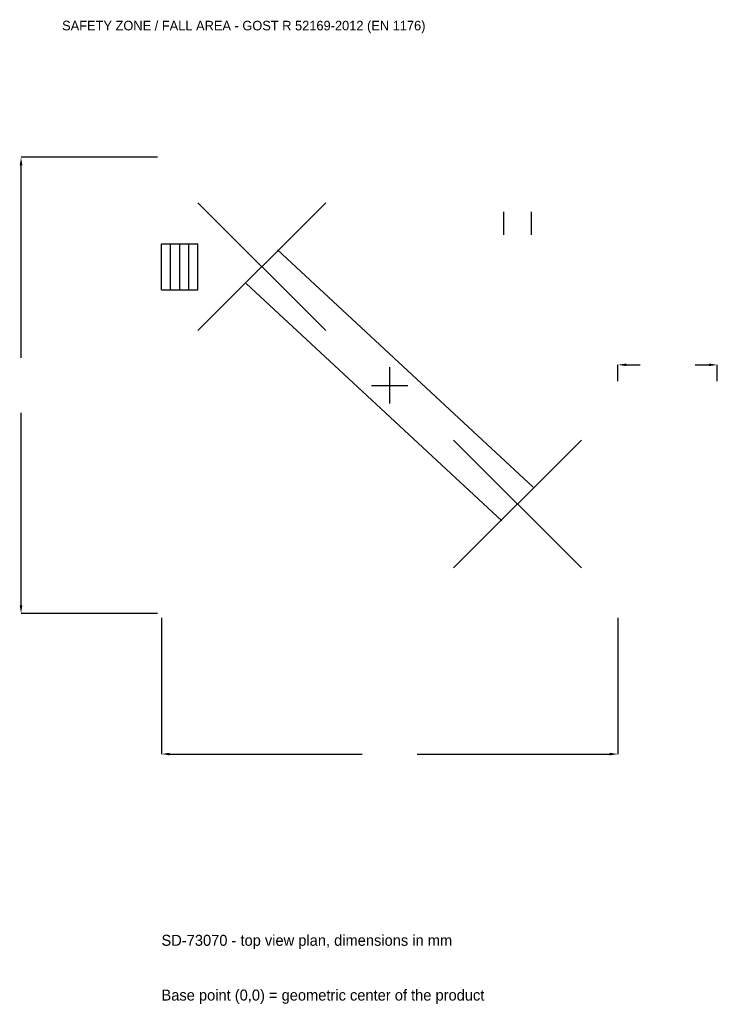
# Model space of a CAD drawing. Extents: x -6890 to 6100, y -11525 to 6809.
import ezdxf

# ---------------------------------------------------------------- set-up
doc = ezdxf.new("R2010")
doc.units = 0
for name, color, linetype in [('GP_MAF_zona_bezopasnosti', 1, 'Continuous'), ('ZSK_DANNYE', 3, 'Continuous'), ('ZSK_KONTUR', 7, 'Continuous'), ('ZSK_RAZMERY', 8, 'Continuous')]:
    doc.layers.add(name, color=color, linetype=linetype)
doc.dimstyles.new('ORION', dxfattribs={"dimtxt": 255, "dimasz": 153, "dimexe": 1.25, "dimexo": 76.5, "dimtad": 1, "dimcen": 2.5, "dimazin": 3, "dimtfac": 1, "dimtmove": 0, "dimatfit": 3})

# ---------------------------------------------------------------- blocks, each defined once
blk = doc.blocks.new('_CLOSEDFILLED')
at = {"color": 0, "linetype": 'BYBLOCK'}
blk.add_solid([(-1, 0.16), (0, 0), (-1, -0.16)], dxfattribs=at)
blk = doc.blocks.new('*D1')
for p, q in [((-4250, -4326.5), (-4250, -6865)), ((4250, -4326.5), (4250, -6865)), ((-4097, -6865), (-510, -6865)), ((510, -6865), (4097, -6865))]:
    blk.add_line(p, q)
at = {"layer": 'Defpoints'}
for p in [(-4250, -4250), (4250, -4250), (-4250, -6865)]:
    blk.add_point(p, dxfattribs=at)
at = {"layer": 'ZSK_RAZMERY', "xscale": 153, "yscale": 153, "rotation": 180}
blk.add_blockref('_CLOSEDFILLED', (-4250, -6865), dxfattribs=at)
at = {"layer": 'ZSK_RAZMERY', "xscale": 153, "yscale": 153}
blk.add_blockref('_CLOSEDFILLED', (4250, -6865), dxfattribs=at)
blk = doc.blocks.new('*D2')
for p, q in [((-4326.5, 4250), (-6865, 4250)), ((-6865, 510), (-6865, 4097)), ((-6865, -4097), (-6865, -510)), ((-4326.5, -4250), (-6865, -4250))]:
    blk.add_line(p, q)
at = {"layer": 'Defpoints'}
for p in [(-4250, 4250), (-6865, -4250), (-4250, -4250)]:
    blk.add_point(p, dxfattribs=at)
at = {"layer": 'ZSK_RAZMERY', "xscale": 153, "yscale": 153}
for p, rotation in [((-6865, 4250), 90), ((-6865, -4250), 270)]:
    blk.add_blockref('_CLOSEDFILLED', p, dxfattribs=dict(at, rotation=rotation))
blk = doc.blocks.new('*D3')
for p, q in [((4250, 76.5), (4250, 382.5)), ((4403, 382.5), (4665, 382.5)), ((5685, 382.5), (5947, 382.5)), ((6100, 76.5), (6100, 382.5))]:
    blk.add_line(p, q)
at = {"layer": 'Defpoints'}
for p in [(4250, 382.5), (4250, 0), (6100, 0)]:
    blk.add_point(p, dxfattribs=at)
at = {"layer": 'ZSK_RAZMERY', "xscale": 153, "yscale": 153, "rotation": 180}
blk.add_blockref('_CLOSEDFILLED', (4250, 382.5), dxfattribs=at)
at = {"layer": 'ZSK_RAZMERY', "xscale": 153, "yscale": 153}
blk.add_blockref('_CLOSEDFILLED', (6100, 382.5), dxfattribs=at)
blk = doc.blocks.new('B1')
at = {"layer": 'ZSK_KONTUR'}
for p, q in [((-3570, 1020), (-1190, 3400)), ((-3570, 3400), (-1190, 1020)), ((2122.96, 2805), (2122.96, 3233.4)), ((2637.04, 2805), (2637.04, 3233.4)), ((-4250, 2638.4), (-3570, 2638.4)), ((-4250, 1781.6), (-4250, 2638.4)), ((-4080, 1781.6), (-4080, 2638.4)), ((-3910, 1781.6), (-3910, 2638.4)), ((-3740, 1781.6), (-3740, 2638.4)), ((-3570, 1781.6), (-3570, 2638.4)), ((-2088.495, 2523.929), (2671.505, -1896.071)), ((-2671.505, 1896.071), (2088.495, -2523.929)), ((-4250, 1781.6), (-3570, 1781.6)), ((1190, -3400), (3570, -1020)), ((1190, -1020), (3570, -3400))]:
    blk.add_line(p, q, dxfattribs=at)
at = {"layer": 'ZSK_RAZMERY'}
for p, q in [((0, -340), (0, 340)), ((-340, 0), (340, 0))]:
    blk.add_line(p, q, dxfattribs=at)
at = {"layer": 'GP_MAF_zona_bezopasnosti', "color": 1}
blk.add_text('SAFETY ZONE / FALL AREA - GOST R 52169-2012 (EN 1176)', height=178.5, dxfattribs=at).set_placement((-6100, 6610))
at = {"layer": 'ZSK_RAZMERY'}
dim = blk.add_linear_dim(base=(-6865, -4250), p1=(-4250, -4250), p2=(-4250, 4250), angle=90, dimstyle='ORION', dxfattribs=at)
dim.commit()
dim.dimension.update_dxf_attribs({"geometry": '*D2', "text_midpoint": (-6865, 0)})
for base, p1, p2, picture, middle in [((4250, 382.5), (4250, 0), (6100, 0), '*D3', (5175, 382.5)), ((-4250, -6865), (-4250, -4250), (4250, -4250), '*D1', (0, -6865))]:
    dim = blk.add_linear_dim(base=base, p1=p1, p2=p2, dimstyle='ORION', dxfattribs=at)
    dim.commit()
    dim.dimension.update_dxf_attribs({"geometry": picture, "text_midpoint": middle})

msp = doc.modelspace()

# ---------------------------------------------------------------- block references
msp.add_blockref('B1', (0, 0))

# ---------------------------------------------------------------- texts
at = {"layer": 'ZSK_DANNYE', "color": 3}
msp.add_text('SD-73070 - top view plan, dimensions in mm', height=204, dxfattribs=at).set_placement((-4250, -10435))
at = {"layer": 'ZSK_DANNYE', "color": 7}
msp.add_text('Base point (0,0) = geometric center of the product', height=204, dxfattribs=at).set_placement((-4250, -11455))

doc.saveas('drawing.dxf')
